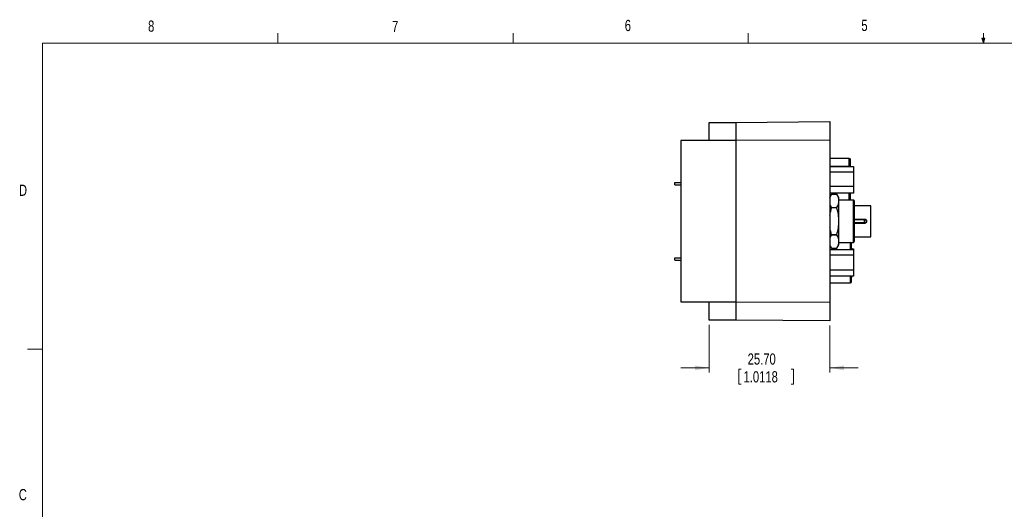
# Model space of a CAD drawing. Header units: millimetres. Extents: x 11 to 421, y 5 to 275.
# Tile 7 of 10: x 11 to 220, y 171 to 275. Entities that reach past the tile are written whole.
import ezdxf

# ---------------------------------------------------------------- set-up
doc = ezdxf.new("R2010")
doc.units = ezdxf.units.MM
doc.styles.add('SLDTEXTSTYLE0', font='TXT', dxfattribs={"width": 0.75})
doc.dimstyles.new('SLDDIMSTYLE4', dxfattribs={"dimtxt": 2.38125, "dimasz": 3, "dimexe": 0, "dimexo": 0.0625, "dimgap": 0.595313, "dimtad": 0, "dimrnd": 1e-09, "dimzin": 4, "dimdsep": 46, "dimtxsty": 'SLDTEXTSTYLE0', "dimsah": 1, "dimcen": 0.09, "dimadec": 0, "dimazin": 0, "dimtfac": 1, "dimtofl": 0, "dimtmove": 0, "dimatfit": 3, "dimfxl": 1, "dimtolj": 1, "dimtzin": 12, "dimarcsym": 0})

# ---------------------------------------------------------------- blocks, each defined once
blk = doc.blocks.new('*D11')
at = {"color": 7, "linetype": 'Continuous', "lineweight": 0}
for p, q in [((157.59, 210.45), (157.59, 200.28)), ((183.29, 210.28), (183.29, 200.28)), ((157.59, 201.28), (151.59, 201.28)), ((163.94, 200.99), (163.94, 197.78)), ((163.94, 200.99), (164.43, 200.99)), ((175.55, 200.99), (175.06, 200.99)), ((175.55, 200.99), (175.55, 197.78)), ((183.29, 201.28), (189.29, 201.28)), ((163.94, 197.78), (164.43, 197.78)), ((175.55, 197.78), (175.06, 197.78))]:
    blk.add_line(p, q, dxfattribs=at)
for points in [[(157.59, 201.28), (154.59, 201.78), (154.59, 200.78)], [(183.29, 201.28), (186.29, 200.78), (186.29, 201.78)]]:
    blk.add_solid(points, dxfattribs=at)
at = {"color": 7, "linetype": 'Continuous', "lineweight": 0, "char_height": 2.381, "attachment_point": 1, "style": 'SLDTEXTSTYLE0'}
for s, insert in [('25.70', (165.79, 204.35)), ('1.0118', (164.91, 200.57))]:
    blk.add_mtext(s, dxfattribs=dict(at, insert=insert))

msp = doc.modelspace()

# ---------------------------------------------------------------- linework, layer by layer
at = {"color": 7, "linetype": 'Continuous', "lineweight": 0}
for p, q in [((65.907, 270.309), (65.907, 272.463)), ((115.913, 270.309), (115.913, 272.463)), ((165.919, 270.309), (165.919, 272.463)), ((215.925, 270.309), (215.925, 272.463)), ((15.907, 270.309), (415.957, 270.309)), ((15.907, 270.309), (15.907, 9.959)), ((215.925, 270.309), (215.589, 271.374)), ((216.244, 271.374), (215.589, 271.374)), ((215.747, 271.374), (215.925, 270.309)), ((215.925, 270.309), (216.244, 271.374)), ((216.05, 271.374), (215.925, 270.309)), ((15.907, 205.221), (12.732, 205.221))]:
    msp.add_line(p, q, dxfattribs=at)
at = {"color": 7, "linetype": 'Continuous', "lineweight": 30}
for p, q in [((157.588, 249.603), (157.588, 253.453)), ((157.588, 253.453), (163.288, 253.453)), ((163.288, 253.453), (183.288, 253.627)), ((163.288, 253.453), (163.288, 249.603)), ((163.288, 253.453), (163.288, 249.603)), ((183.288, 253.627), (183.288, 249.675)), ((151.588, 249.603), (151.588, 215.303)), ((163.288, 249.603), (151.588, 249.603)), ((156.388, 249.603), (156.388, 249.703)), ((156.388, 249.703), (157.588, 249.703)), ((183.288, 249.675), (163.288, 249.603)), ((163.288, 249.603), (163.288, 215.303)), ((183.288, 249.675), (183.288, 215.231)), ((187.376, 245.812), (183.288, 245.812)), ((187.376, 244.167), (187.376, 245.812)), ((183.288, 244.167), (187.376, 244.167)), ((183.288, 244.052), (188.292, 244.052)), ((183.288, 242.963), (188.292, 242.963)), ((187.376, 244.167), (187.376, 244.052)), ((187.63, 244.052), (187.63, 244.127)), ((187.63, 244.059), (188.292, 244.059)), ((188.292, 244.059), (188.292, 244.052)), ((188.292, 244.052), (188.292, 242.963)), ((188.292, 242.963), (188.292, 239.902)), ((150.288, 240.703), (151.588, 240.703)), ((150.288, 240.203), (150.288, 240.703)), ((150.288, 240.203), (151.588, 240.203)), ((183.288, 239.902), (188.292, 239.902)), ((188.292, 239.902), (188.292, 238.453)), ((183.288, 238.453), (188.292, 238.453)), ((183.621, 238.203), (184.755, 238.203)), ((183.621, 238.203), (183.621, 238.203)), ((184.755, 238.203), (184.755, 238.203)), ((185.188, 236.783), (185.188, 237.453)), ((185.188, 232.453), (185.188, 236.783)), ((187.376, 236.953), (187.376, 238.453)), ((188.292, 238.446), (187.63, 238.446)), ((188.288, 232.453), (188.288, 236.953)), ((188.292, 238.453), (188.292, 238.446)), ((188.488, 232.453), (188.488, 236.753)), ((183.621, 235.292), (183.621, 235.363)), ((183.621, 235.363), (184.755, 235.363)), ((184.755, 235.292), (183.621, 235.292)), ((184.755, 235.292), (184.755, 235.363)), ((191.988, 232.453), (191.988, 235.753)), ((185.188, 228.123), (185.188, 232.453)), ((188.288, 227.953), (188.288, 232.453)), ((188.488, 232.917), (190.638, 232.917)), ((188.488, 232.803), (190.638, 232.803)), ((188.488, 228.153), (188.488, 232.453)), ((190.638, 232.103), (190.638, 232.803)), ((191.988, 229.153), (191.988, 232.453)), ((190.638, 232.103), (188.488, 232.103)), ((190.638, 231.989), (188.488, 231.989)), ((183.621, 229.613), (184.755, 229.613)), ((183.621, 229.542), (183.621, 229.613)), ((183.621, 229.542), (184.755, 229.542)), ((184.755, 229.542), (184.755, 229.613)), ((183.288, 226.459), (188.292, 226.459)), ((183.621, 226.703), (184.755, 226.703)), ((183.621, 226.703), (183.621, 226.703)), ((184.755, 226.703), (184.755, 226.703)), ((185.188, 227.453), (185.188, 228.123)), ((187.63, 226.459), (187.63, 227.953)), ((187.935, 226.73), (187.884, 226.73)), ((187.935, 226.612), (187.884, 226.612)), ((187.935, 226.625), (187.935, 226.73)), ((187.935, 226.567), (188.292, 226.567)), ((188.292, 226.567), (188.292, 226.459)), ((188.292, 226.459), (188.292, 225.207)), ((150.288, 224.203), (150.288, 224.703)), ((150.288, 224.703), (151.588, 224.703)), ((150.288, 224.203), (151.588, 224.203)), ((188.292, 225.207), (183.288, 225.207)), ((188.292, 225.207), (188.292, 222.138)), ((183.288, 222.138), (188.292, 222.138)), ((188.292, 222.138), (188.292, 220.846)), ((183.288, 220.846), (188.292, 220.846)), ((187.63, 219.322), (187.63, 220.846)), ((187.935, 220.514), (187.884, 220.514)), ((187.935, 220.514), (187.935, 220.846)), ((188.292, 220.739), (187.935, 220.739)), ((188.292, 220.846), (188.292, 220.739)), ((183.288, 219.322), (187.63, 219.322)), ((151.588, 215.303), (163.288, 215.303)), ((157.588, 211.453), (157.588, 215.303)), ((163.288, 215.303), (163.288, 211.453)), ((163.288, 215.303), (183.288, 215.231)), ((163.288, 215.303), (163.288, 211.453)), ((183.288, 215.231), (183.288, 211.278)), ((163.288, 211.453), (157.588, 211.453)), ((183.288, 211.278), (163.288, 211.453))]:
    msp.add_line(p, q, dxfattribs=at)
for centre, radius, start, end in [((187.376, 245.558), 0.254, 0, 90), ((187.438, 243.737), 0.434, 63.74462, 98.19445), ((187.63, 227.73), 0.254, 0, 61.53806), ((187.63, 219.576), 0.254, 270, 0)]:
    msp.add_arc(centre, radius, start, end, dxfattribs=at)
for points, knots in [([(187.63, 244.127), (187.63, 244.526), (187.63, 244.889), (187.63, 245.414), (187.63, 245.558), (187.63, 245.558)], [0, 0, 0, 0, 0.5, 0.5, 1, 1, 1, 1]), ([(183.288, 237.434), (183.293, 237.454), (183.325, 237.594), (183.434, 237.851), (183.559, 238.085), (183.621, 238.203)], [0, 0, 0, 0, 0.0752745, 0.5367314, 1, 1, 1, 1]), ([(187.63, 236.948), (187.63, 236.955), (187.63, 236.97), (187.63, 237.093), (187.63, 237.282), (187.63, 237.537), (187.63, 237.843), (187.63, 238.155), (187.63, 238.365), (187.63, 238.453)], [0, 0, 0, 0, 0.1487432, 0.2973697, 0.4459485, 0.5947472, 0.7433261, 0.892125, 1, 1, 1, 1]), ([(183.621, 235.363), (183.56, 235.478), (183.437, 235.708), (183.328, 235.966), (183.294, 236.11), (183.288, 236.135)], [0, 0, 0, 0, 0.4509469, 0.9033809, 1, 1, 1, 1]), ([(183.288, 233.755), (183.293, 233.794), (183.325, 234.074), (183.434, 234.589), (183.559, 235.057), (183.621, 235.292)], [0, 0, 0, 0, 0.0752745, 0.5367314, 1, 1, 1, 1]), ([(190.638, 232.917), (190.661, 232.916), (190.706, 232.914), (190.77, 232.9), (190.831, 232.876), (190.887, 232.843), (190.939, 232.8), (190.996, 232.736), (191.05, 232.655), (191.088, 232.554), (191.093, 232.451), (191.076, 232.353), (191.046, 232.26), (191.002, 232.179), (190.943, 232.11), (190.864, 232.048), (190.761, 231.998), (190.679, 231.992), (190.638, 231.989)], [0, 0, 0, 0, 0.0476842, 0.09341, 0.1382644, 0.1833969, 0.2299366, 0.2789155, 0.36079, 0.4334877, 0.5019046, 0.5739951, 0.6406322, 0.7038311, 0.7659431, 0.8294401, 0.9141295, 1, 1, 1, 1]), ([(190.638, 232.803), (190.72, 232.803), (190.801, 232.773), (190.948, 232.649), (190.995, 232.536), (190.98, 232.34), (190.94, 232.256), (190.838, 232.161), (190.79, 232.133), (190.706, 232.108), (190.672, 232.103), (190.638, 232.103)], [0, 0, 0, 0, 0.03146179, 0.03146179, 0.07386343, 0.07386343, 0.10704314, 0.10704314, 0.12778045, 0.12778045, 0.14074128, 0.14074128, 0.14074128, 0.14074128]), ([(183.621, 229.613), (183.56, 229.843), (183.437, 230.303), (183.328, 230.819), (183.294, 231.106), (183.288, 231.157)], [0, 0, 0, 0, 0.4509469, 0.9033809, 1, 1, 1, 1]), ([(190.638, 231.989), (190.638, 232.017), (190.638, 232.047), (190.638, 232.09), (190.638, 232.103), (190.638, 232.103)], [0, 0, 0, 0, 0.5, 0.5, 1, 1, 1, 1]), ([(183.288, 228.774), (183.293, 228.793), (183.325, 228.933), (183.434, 229.191), (183.559, 229.425), (183.621, 229.542)], [0, 0, 0, 0, 0.0752745, 0.5367314, 1, 1, 1, 1]), ([(183.621, 226.703), (183.56, 226.818), (183.437, 227.048), (183.328, 227.306), (183.294, 227.449), (183.288, 227.475)], [0, 0, 0, 0, 0.4509469, 0.9033809, 1, 1, 1, 1]), ([(187.884, 226.459), (187.884, 226.477), (187.884, 226.556), (187.884, 226.692), (187.884, 226.898), (187.884, 227.121), (187.884, 227.338), (187.884, 227.515), (187.884, 227.638), (187.884, 227.716), (187.884, 227.725), (187.884, 227.73)], [0, 0, 0, 0, 0.0235238, 0.1089699, 0.1949069, 0.3317471, 0.4688195, 0.6056598, 0.7427322, 0.8711876, 1, 1, 1, 1]), ([(187.935, 226.459), (187.935, 226.467), (187.935, 226.499), (187.935, 226.545), (187.935, 226.593), (187.935, 226.611), (187.935, 226.612), (187.935, 226.612)], [0, 0, 0, 0, 0.0799893, 0.3526388, 0.624456, 0.9035299, 1, 1, 1, 1]), ([(187.884, 219.576), (187.884, 219.584), (187.884, 219.599), (187.884, 219.725), (187.884, 219.916), (187.884, 220.175), (187.884, 220.487), (187.884, 220.718), (187.884, 220.843), (187.884, 220.846)], [0, 0, 0, 0, 0.1660805, 0.332032, 0.4979309, 0.664073, 0.8299719, 0.9961141, 1, 1, 1, 1])]:
    msp.add_open_spline(points, degree=3, knots=knots, dxfattribs=at)
for points, degree in [([(183.621, 238.203), (183.288, 237.626)], 1), ([(184.755, 238.203), (183.621, 238.203)], 1), ([(185.188, 237.453), (184.755, 238.203)], 1), ([(185.188, 236.783), (185.188, 237.267), (185.02, 237.739), (184.755, 238.203)], 3), ([(184.755, 235.363), (185.02, 235.827), (185.188, 236.299), (185.188, 236.783)], 3), ([(188.288, 236.953), (185.188, 236.953)], 1), ([(188.488, 236.753), (188.288, 236.953)], 1), ([(185.188, 232.453), (185.188, 233.421), (185.02, 234.364), (184.755, 235.292)], 3), ([(191.988, 235.753), (188.488, 235.753)], 1), ([(184.755, 229.613), (185.02, 230.542), (185.188, 231.484), (185.188, 232.453)], 3), ([(190.638, 232.917), (190.638, 232.889), (190.638, 232.829), (190.638, 232.803), (190.638, 232.803)], 3), ([(185.188, 228.123), (185.188, 228.607), (185.02, 229.078), (184.755, 229.542)], 3), ([(188.288, 227.953), (188.488, 228.153)], 1), ([(188.488, 229.153), (191.988, 229.153)], 1), ([(183.288, 227.28), (183.621, 226.703)], 1), ([(183.621, 226.703), (184.755, 226.703)], 1), ([(184.755, 226.703), (185.02, 227.167), (185.188, 227.638), (185.188, 228.123)], 3), ([(184.755, 226.703), (185.188, 227.453)], 1), ([(185.188, 227.953), (188.288, 227.953)], 1)]:
    msp.add_open_spline(points, degree=degree, dxfattribs=at)

# ---------------------------------------------------------------- texts
at = {"color": 7, "linetype": 'Continuous', "lineweight": 0, "char_height": 2.381, "attachment_point": 1, "style": 'SLDTEXTSTYLE0'}
for s, insert in [('8', (38.331, 275.12)), ('7', (90.195, 275.048)), ('6', (139.667, 275.253)), ('5', (189.959, 275.267)), ('D', (10.887, 240.222)), ('C', (10.854, 175.523))]:
    msp.add_mtext(s, dxfattribs=dict(at, insert=insert))

# ---------------------------------------------------------------- dimensions: what is measured, and where the dimension line sits
at = {"color": 7, "linetype": 'Continuous', "lineweight": 0}
dim = msp.add_linear_dim(base=(183.288, 201.278), p1=(157.588, 211.453), p2=(183.288, 211.278), dimstyle='SLDDIMSTYLE4', dxfattribs=at)
dim.commit()
dim.dimension.update_dxf_attribs({"geometry": '*D11', "text_midpoint": (169.744, 201.278), "dimtype": 160})

doc.saveas('drawing.dxf')
